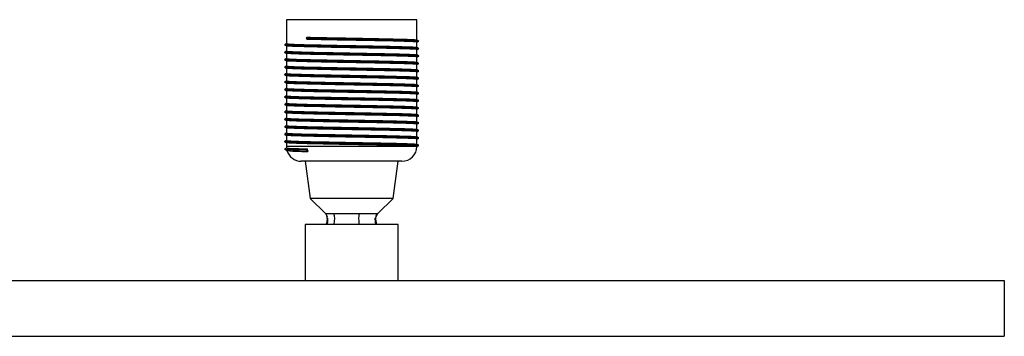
# Paper-space layout '_Posterior' of a CAD drawing. Header units: millimetres. Extents: x -350 to 650, y -8 to 78.
# Tile 3 of 3: x 386 to 650, y -8 to 78. Entities that reach past the tile are written whole.
import ezdxf

# ---------------------------------------------------------------- set-up
doc = ezdxf.new("R2010")
doc.units = ezdxf.units.MM

psp = doc.layouts.new('_Posterior')

# ---------------------------------------------------------------- linework, layer by layer
at = {"color": 7, "linetype": 'Continuous', "lineweight": 25}
for p, q in [((457.5, 77.5), (457.5, 71.05)), ((492.5, 77.5), (457.5, 77.5)), ((492.5, 72.06), (492.5, 77.5)), ((463.12, 72.79), (462.77, 72.5)), ((462.77, 72.5), (463.11, 72.21)), ((492.5, 70.06), (492.5, 71.47)), ((492.99, 71.74), (492.9, 71.79)), ((457.02, 70.75), (457.01, 70.74)), ((457.02, 68.75), (457.01, 68.74)), ((457.5, 70.47), (457.5, 69.05)), ((492.5, 68.06), (492.5, 69.47)), ((492.97, 69.75), (492.9, 69.79)), ((492.99, 69.74), (492.98, 69.75)), ((457.02, 66.75), (457.01, 66.74)), ((457.5, 68.47), (457.5, 67.05)), ((457.5, 66.47), (457.5, 65.05)), ((492.5, 66.06), (492.5, 67.47)), ((492.97, 67.75), (492.9, 67.79)), ((492.99, 67.74), (492.98, 67.75)), ((457.02, 64.75), (457.01, 64.74)), ((457.5, 64.47), (457.5, 63.05)), ((492.5, 64.06), (492.5, 65.47)), ((492.5, 62.06), (492.5, 63.47)), ((492.97, 65.75), (492.9, 65.79)), ((492.97, 63.75), (492.9, 63.79)), ((492.99, 65.74), (492.98, 65.75)), ((492.99, 63.74), (492.98, 63.75)), ((457.02, 62.75), (457.01, 62.74)), ((457.02, 60.75), (457.01, 60.74)), ((457.5, 62.47), (457.5, 61.05)), ((492.5, 60.06), (492.5, 61.47)), ((492.97, 61.75), (492.9, 61.79)), ((492.99, 61.74), (492.98, 61.75)), ((457.02, 58.75), (457.01, 58.74)), ((457.5, 60.47), (457.5, 59.05)), ((457.5, 58.47), (457.5, 57.05)), ((492.5, 58.06), (492.5, 59.47)), ((492.97, 59.75), (492.9, 59.79)), ((492.99, 59.74), (492.98, 59.75)), ((457.02, 56.75), (457.01, 56.74)), ((457.5, 56.47), (457.5, 55.05)), ((492.5, 56.06), (492.5, 57.47)), ((492.5, 54.06), (492.5, 55.47)), ((492.97, 57.75), (492.9, 57.79)), ((492.97, 55.75), (492.9, 55.79)), ((492.99, 57.74), (492.98, 57.75)), ((492.99, 55.74), (492.98, 55.75)), ((457.02, 54.75), (457.01, 54.74)), ((457.5, 54.47), (457.5, 53.05)), ((492.5, 52.06), (492.5, 53.47)), ((492.97, 53.75), (492.9, 53.79)), ((492.99, 53.74), (492.98, 53.75)), ((457.02, 52.75), (457.01, 52.74)), ((457.02, 50.75), (457.01, 50.74)), ((457.5, 52.47), (457.5, 51.05)), ((457.5, 50.47), (457.5, 49.05)), ((492.5, 50.06), (492.5, 51.47)), ((492.97, 51.75), (492.9, 51.79)), ((492.99, 51.74), (492.98, 51.75)), ((457.02, 48.75), (457.01, 48.74)), ((457.5, 48.47), (457.5, 47.05)), ((492.5, 48.06), (492.5, 49.47)), ((492.97, 49.75), (492.9, 49.79)), ((492.97, 47.75), (492.9, 47.79)), ((492.99, 49.74), (492.98, 49.75)), ((492.99, 47.74), (492.98, 47.75)), ((457.02, 46.75), (457.01, 46.74)), ((457.5, 46.47), (457.5, 45.05)), ((492.5, 46.06), (492.5, 47.47)), ((492.5, 44.06), (492.5, 45.47)), ((492.97, 45.75), (492.9, 45.79)), ((492.99, 45.74), (492.98, 45.75)), ((457.02, 44.75), (457.01, 44.74)), ((457.02, 42.75), (457.01, 42.74)), ((457.5, 44.47), (457.5, 43.5)), ((462.77, 42.5), (463.16, 42.82)), ((463.24, 42.1), (462.77, 42.5)), ((463.24, 42.27), (463.24, 42.1)), ((492.97, 43.75), (492.9, 43.79)), ((492.99, 43.74), (492.98, 43.75)), ((488.5, 39.5), (461.5, 39.5)), ((462.5, 39.5), (463.87, 29.5)), ((486.13, 29.5), (487.5, 39.5)), ((463.87, 29.5), (468, 25.5)), ((486.13, 29.5), (463.87, 29.5)), ((482, 25.5), (486.13, 29.5)), ((467.99, 25.52), (468.45, 24.56)), ((468.09, 25.5), (468.05, 25.5)), ((481.33, 24.14), (481.37, 24.28)), ((481.55, 24.56), (482.01, 25.52)), ((481.83, 25.5), (481.91, 25.5)), ((487.5, 22.5), (462.5, 22.5)), ((462.5, 22.5), (462.5, 7.5)), ((487.5, 7.5), (487.5, 22.5)), ((-350, 7.5), (650, 7.5)), ((650, 7.5), (650, -7.5)), ((-350, -7.5), (650, -7.5))]:
    psp.add_line(p, q, dxfattribs=at)
at = {"color": 8, "linetype": 'Continuous', "lineweight": 25}
psp.add_line((492.44, 43.5), (457.5, 43.5), dxfattribs=at)
at = {"color": 7, "linetype": 'Continuous', "lineweight": 25}
for centre, start, end in [((461.5, 43.5), 180, 186.3541), ((461.5, 43.5), 196.3771, 270), ((488.5, 43.5), 270, 359.5411)]:
    psp.add_arc(centre, 4, start, end, dxfattribs=at)
for points, knots in [([(462.77, 72.5), (464, 72.47), (466.48, 72.42), (470.98, 72.33), (475.7, 72.25), (480.38, 72.17), (484.7, 72.09), (488.37, 72), (491.08, 71.92), (492.69, 71.84), (492.82, 71.79), (492.87, 71.77)], [0, 0, 0, 0, 0.114329, 0.229443, 0.343113, 0.458386, 0.572276, 0.687075, 0.801874, 0.915764, 1, 1, 1, 1]), ([(492.47, 71.47), (492.47, 71.48), (492.47, 71.52), (491.83, 71.57), (490.27, 71.64), (487.81, 71.72), (484.43, 71.8), (480.23, 71.88), (475.68, 71.96), (471.08, 72.04), (466.71, 72.13), (464.31, 72.19), (463.11, 72.21)], [0, 0, 0, 0, 0.0346604, 0.1311411, 0.2262336, 0.3225435, 0.4357351, 0.5480311, 0.6616901, 0.7737691, 0.8872719, 1, 1, 1, 1]), ([(463.12, 72.79), (464.31, 72.76), (466.72, 72.71), (471.09, 72.62), (475.69, 72.54), (480.24, 72.45), (484.44, 72.37), (488, 72.29), (490.63, 72.21), (492.2, 72.13), (492.32, 72.08), (492.37, 72.06)], [0, 0, 0, 0, 0.114362, 0.22951, 0.343214, 0.45852, 0.572444, 0.687276, 0.802108, 0.916032, 1, 1, 1, 1]), ([(492.99, 71.77), (492.9, 71.83), (492.71, 71.93), (492.52, 72.04), (492.43, 72.1)], [0, 0, 0, 0, 0.500005, 1, 1, 1, 1]), ([(492.5, 71.47), (492.55, 71.5), (492.71, 71.59), (492.88, 71.69), (492.99, 71.75)], [0, 0, 0, 0, 0.293279, 1, 1, 1, 1]), ([(492.5, 71.44), (492.55, 71.47), (492.71, 71.56), (492.88, 71.65), (492.99, 71.72)], [0, 0, 0, 0, 0.29314, 1, 1, 1, 1]), ([(457.13, 70.77), (457.08, 70.77), (456.85, 70.73), (457.67, 70.67), (459.58, 70.58), (462.64, 70.5), (466.51, 70.42), (470.97, 70.33), (475.71, 70.25), (480.38, 70.17), (484.7, 70.09), (488.37, 70), (491.08, 69.92), (492.69, 69.84), (492.82, 69.79), (492.87, 69.77)], [0, 0, 0, 0, 0.022586, 0.105307, 0.189078, 0.272278, 0.355477, 0.439248, 0.521969, 0.605855, 0.688736, 0.772278, 0.855819, 0.9387, 1, 1, 1, 1]), ([(457.13, 68.77), (457.08, 68.77), (456.85, 68.73), (457.67, 68.67), (459.58, 68.58), (462.64, 68.5), (466.51, 68.42), (470.97, 68.33), (475.71, 68.25), (480.38, 68.17), (484.7, 68.09), (488.37, 68), (491.08, 67.92), (492.69, 67.84), (492.82, 67.79), (492.87, 67.77)], [0, 0, 0, 0, 0.022586, 0.105307, 0.189078, 0.272278, 0.355477, 0.439248, 0.521969, 0.605855, 0.688736, 0.772278, 0.855819, 0.9387, 1, 1, 1, 1]), ([(457.5, 71.06), (457.43, 71.02), (457.27, 70.92), (457.1, 70.83), (457.01, 70.77)], [0, 0, 0, 0, 0.42866, 1, 1, 1, 1]), ([(457.01, 70.75), (457.12, 70.69), (457.3, 70.59), (457.47, 70.49), (457.52, 70.46)], [0, 0, 0, 0, 0.677051, 1, 1, 1, 1]), ([(457.01, 70.72), (457.12, 70.65), (457.29, 70.56), (457.45, 70.47), (457.5, 70.44)], [0, 0, 0, 0, 0.70686, 1, 1, 1, 1]), ([(457.5, 69.06), (457.43, 69.02), (457.27, 68.92), (457.1, 68.83), (457.01, 68.77)], [0, 0, 0, 0, 0.42866, 1, 1, 1, 1]), ([(457.01, 68.75), (457.12, 68.69), (457.3, 68.59), (457.47, 68.49), (457.52, 68.46)], [0, 0, 0, 0, 0.677051, 1, 1, 1, 1]), ([(457.01, 68.72), (457.12, 68.65), (457.29, 68.56), (457.45, 68.47), (457.5, 68.44)], [0, 0, 0, 0, 0.70686, 1, 1, 1, 1]), ([(492.47, 69.47), (492.47, 69.48), (492.47, 69.52), (491.83, 69.57), (490.27, 69.64), (487.81, 69.72), (484.43, 69.8), (480.23, 69.88), (475.68, 69.96), (471.07, 70.04), (466.74, 70.13), (462.98, 70.21), (459.99, 70.3), (458.18, 70.38), (457.37, 70.43), (457.52, 70.46), (457.53, 70.46)], [0, 0, 0, 0, 0.025835, 0.097749, 0.168628, 0.240415, 0.324784, 0.408487, 0.493205, 0.576745, 0.661347, 0.745371, 0.829396, 0.913997, 0.997538, 1, 1, 1, 1]), ([(457.58, 71.05), (457.55, 71.05), (457.37, 71.01), (458.17, 70.96), (460, 70.87), (462.98, 70.79), (466.75, 70.71), (471.08, 70.62), (475.69, 70.54), (480.24, 70.45), (484.44, 70.37), (488, 70.29), (490.63, 70.21), (492.2, 70.13), (492.32, 70.08), (492.37, 70.06)], [0, 0, 0, 0, 0.012758, 0.096328, 0.18096, 0.265015, 0.349069, 0.433701, 0.517272, 0.60202, 0.685752, 0.770152, 0.854552, 0.938285, 1, 1, 1, 1]), ([(457.58, 69.05), (457.55, 69.05), (457.37, 69.01), (458.17, 68.96), (460, 68.87), (462.98, 68.79), (466.75, 68.71), (471.08, 68.62), (475.69, 68.54), (480.24, 68.45), (484.44, 68.37), (488, 68.29), (490.63, 68.21), (492.2, 68.13), (492.32, 68.08), (492.37, 68.06)], [0, 0, 0, 0, 0.012758, 0.096328, 0.18096, 0.265015, 0.349069, 0.433701, 0.517272, 0.60202, 0.685752, 0.770152, 0.854552, 0.938285, 1, 1, 1, 1]), ([(492.99, 69.77), (492.9, 69.83), (492.71, 69.93), (492.52, 70.04), (492.43, 70.1)], [0, 0, 0, 0, 0.500005, 1, 1, 1, 1]), ([(492.5, 69.47), (492.55, 69.5), (492.71, 69.59), (492.88, 69.69), (492.99, 69.75)], [0, 0, 0, 0, 0.293279, 1, 1, 1, 1]), ([(492.5, 69.44), (492.55, 69.47), (492.71, 69.56), (492.88, 69.65), (492.99, 69.72)], [0, 0, 0, 0, 0.29314, 1, 1, 1, 1]), ([(457.13, 66.77), (457.08, 66.77), (456.85, 66.73), (457.67, 66.67), (459.58, 66.58), (462.64, 66.5), (466.51, 66.42), (470.97, 66.33), (475.71, 66.25), (480.38, 66.17), (484.7, 66.09), (488.37, 66), (491.08, 65.92), (492.69, 65.84), (492.82, 65.79), (492.87, 65.77)], [0, 0, 0, 0, 0.022586, 0.105307, 0.189078, 0.272278, 0.355477, 0.439248, 0.521969, 0.605855, 0.688736, 0.772278, 0.855819, 0.9387, 1, 1, 1, 1]), ([(457.5, 67.06), (457.43, 67.02), (457.27, 66.92), (457.1, 66.83), (457.01, 66.77)], [0, 0, 0, 0, 0.42866, 1, 1, 1, 1]), ([(457.01, 66.75), (457.12, 66.69), (457.3, 66.59), (457.47, 66.49), (457.52, 66.46)], [0, 0, 0, 0, 0.677051, 1, 1, 1, 1]), ([(457.01, 66.72), (457.12, 66.65), (457.29, 66.56), (457.45, 66.47), (457.5, 66.44)], [0, 0, 0, 0, 0.70686, 1, 1, 1, 1]), ([(492.47, 67.47), (492.47, 67.48), (492.47, 67.52), (491.83, 67.57), (490.27, 67.64), (487.81, 67.72), (484.43, 67.8), (480.23, 67.88), (475.68, 67.96), (471.07, 68.04), (466.74, 68.13), (462.98, 68.21), (459.99, 68.3), (458.18, 68.38), (457.37, 68.43), (457.52, 68.46), (457.53, 68.46)], [0, 0, 0, 0, 0.025835, 0.097749, 0.168628, 0.240415, 0.324784, 0.408487, 0.493205, 0.576745, 0.661347, 0.745371, 0.829396, 0.913997, 0.997538, 1, 1, 1, 1]), ([(492.47, 65.47), (492.47, 65.48), (492.47, 65.52), (491.83, 65.57), (490.27, 65.64), (487.81, 65.72), (484.43, 65.8), (480.23, 65.88), (475.68, 65.96), (471.07, 66.04), (466.74, 66.13), (462.98, 66.21), (459.99, 66.3), (458.18, 66.38), (457.37, 66.43), (457.52, 66.46), (457.53, 66.46)], [0, 0, 0, 0, 0.025835, 0.097749, 0.168628, 0.240415, 0.324784, 0.408487, 0.493205, 0.576745, 0.661347, 0.745371, 0.829396, 0.913997, 0.997538, 1, 1, 1, 1]), ([(457.58, 67.05), (457.55, 67.05), (457.37, 67.01), (458.17, 66.96), (460, 66.87), (462.98, 66.79), (466.75, 66.71), (471.08, 66.62), (475.69, 66.54), (480.24, 66.45), (484.44, 66.37), (488, 66.29), (490.63, 66.21), (492.2, 66.13), (492.32, 66.08), (492.37, 66.06)], [0, 0, 0, 0, 0.012758, 0.096328, 0.18096, 0.265015, 0.349069, 0.433701, 0.517272, 0.60202, 0.685752, 0.770152, 0.854552, 0.938285, 1, 1, 1, 1]), ([(492.99, 67.77), (492.9, 67.83), (492.71, 67.93), (492.52, 68.04), (492.43, 68.1)], [0, 0, 0, 0, 0.500005, 1, 1, 1, 1]), ([(492.99, 65.77), (492.9, 65.83), (492.71, 65.93), (492.52, 66.04), (492.43, 66.1)], [0, 0, 0, 0, 0.500005, 1, 1, 1, 1]), ([(492.5, 67.47), (492.55, 67.5), (492.71, 67.59), (492.88, 67.69), (492.99, 67.75)], [0, 0, 0, 0, 0.293279, 1, 1, 1, 1]), ([(492.5, 67.44), (492.55, 67.47), (492.71, 67.56), (492.88, 67.65), (492.99, 67.72)], [0, 0, 0, 0, 0.29314, 1, 1, 1, 1]), ([(457.13, 64.77), (457.08, 64.77), (456.85, 64.73), (457.67, 64.67), (459.58, 64.58), (462.64, 64.5), (466.51, 64.42), (470.97, 64.33), (475.71, 64.25), (480.38, 64.17), (484.7, 64.09), (488.37, 64), (491.08, 63.92), (492.69, 63.84), (492.82, 63.79), (492.87, 63.77)], [0, 0, 0, 0, 0.022586, 0.105307, 0.189078, 0.272278, 0.355477, 0.439248, 0.521969, 0.605855, 0.688736, 0.772278, 0.855819, 0.9387, 1, 1, 1, 1]), ([(457.5, 65.06), (457.43, 65.02), (457.27, 64.92), (457.1, 64.83), (457.01, 64.77)], [0, 0, 0, 0, 0.42866, 1, 1, 1, 1]), ([(457.01, 64.75), (457.12, 64.69), (457.3, 64.59), (457.47, 64.49), (457.52, 64.46)], [0, 0, 0, 0, 0.677051, 1, 1, 1, 1]), ([(457.01, 64.72), (457.12, 64.65), (457.29, 64.56), (457.45, 64.47), (457.5, 64.44)], [0, 0, 0, 0, 0.70686, 1, 1, 1, 1]), ([(492.47, 63.47), (492.47, 63.48), (492.47, 63.52), (491.83, 63.57), (490.27, 63.64), (487.81, 63.72), (484.43, 63.8), (480.23, 63.88), (475.68, 63.96), (471.07, 64.04), (466.74, 64.13), (462.98, 64.21), (459.99, 64.3), (458.18, 64.38), (457.37, 64.43), (457.52, 64.46), (457.53, 64.46)], [0, 0, 0, 0, 0.025835, 0.097749, 0.168628, 0.240415, 0.324784, 0.408487, 0.493205, 0.576745, 0.661347, 0.745371, 0.829396, 0.913997, 0.997538, 1, 1, 1, 1]), ([(457.58, 65.05), (457.55, 65.05), (457.37, 65.01), (458.17, 64.96), (460, 64.87), (462.98, 64.79), (466.75, 64.71), (471.08, 64.62), (475.69, 64.54), (480.24, 64.45), (484.44, 64.37), (488, 64.29), (490.63, 64.21), (492.2, 64.13), (492.32, 64.08), (492.37, 64.06)], [0, 0, 0, 0, 0.012758, 0.096328, 0.18096, 0.265015, 0.349069, 0.433701, 0.517272, 0.60202, 0.685752, 0.770152, 0.854552, 0.938285, 1, 1, 1, 1]), ([(492.99, 63.77), (492.9, 63.83), (492.71, 63.93), (492.52, 64.04), (492.43, 64.1)], [0, 0, 0, 0, 0.500005, 1, 1, 1, 1]), ([(492.5, 65.47), (492.55, 65.5), (492.71, 65.59), (492.88, 65.69), (492.99, 65.75)], [0, 0, 0, 0, 0.293279, 1, 1, 1, 1]), ([(492.5, 65.44), (492.55, 65.47), (492.71, 65.56), (492.88, 65.65), (492.99, 65.72)], [0, 0, 0, 0, 0.29314, 1, 1, 1, 1]), ([(492.5, 63.47), (492.55, 63.5), (492.71, 63.59), (492.88, 63.69), (492.99, 63.75)], [0, 0, 0, 0, 0.293279, 1, 1, 1, 1]), ([(492.5, 63.44), (492.55, 63.47), (492.71, 63.56), (492.88, 63.65), (492.99, 63.72)], [0, 0, 0, 0, 0.29314, 1, 1, 1, 1]), ([(457.13, 62.77), (457.08, 62.77), (456.85, 62.73), (457.67, 62.67), (459.58, 62.58), (462.64, 62.5), (466.51, 62.42), (470.97, 62.33), (475.71, 62.25), (480.38, 62.17), (484.7, 62.09), (488.37, 62), (491.08, 61.92), (492.69, 61.84), (492.82, 61.79), (492.87, 61.77)], [0, 0, 0, 0, 0.022586, 0.105307, 0.189078, 0.272278, 0.355477, 0.439248, 0.521969, 0.605855, 0.688736, 0.772278, 0.855819, 0.9387, 1, 1, 1, 1]), ([(457.13, 60.77), (457.08, 60.77), (456.85, 60.73), (457.67, 60.67), (459.58, 60.58), (462.64, 60.5), (466.51, 60.42), (470.97, 60.33), (475.71, 60.25), (480.38, 60.17), (484.7, 60.09), (488.37, 60), (491.08, 59.92), (492.69, 59.84), (492.82, 59.79), (492.87, 59.77)], [0, 0, 0, 0, 0.022586, 0.105307, 0.189078, 0.272278, 0.355477, 0.439248, 0.521969, 0.605855, 0.688736, 0.772278, 0.855819, 0.9387, 1, 1, 1, 1]), ([(457.5, 63.06), (457.43, 63.02), (457.27, 62.92), (457.1, 62.83), (457.01, 62.77)], [0, 0, 0, 0, 0.42866, 1, 1, 1, 1]), ([(457.01, 62.75), (457.12, 62.69), (457.3, 62.59), (457.47, 62.49), (457.52, 62.46)], [0, 0, 0, 0, 0.677051, 1, 1, 1, 1]), ([(457.01, 62.72), (457.12, 62.65), (457.29, 62.56), (457.45, 62.47), (457.5, 62.44)], [0, 0, 0, 0, 0.70686, 1, 1, 1, 1]), ([(457.5, 61.06), (457.43, 61.02), (457.27, 60.92), (457.1, 60.83), (457.01, 60.77)], [0, 0, 0, 0, 0.42866, 1, 1, 1, 1]), ([(457.01, 60.75), (457.12, 60.69), (457.3, 60.59), (457.47, 60.49), (457.52, 60.46)], [0, 0, 0, 0, 0.677051, 1, 1, 1, 1]), ([(457.01, 60.72), (457.12, 60.65), (457.29, 60.56), (457.45, 60.47), (457.5, 60.44)], [0, 0, 0, 0, 0.70686, 1, 1, 1, 1]), ([(492.47, 61.47), (492.47, 61.48), (492.47, 61.52), (491.83, 61.57), (490.27, 61.64), (487.81, 61.72), (484.43, 61.8), (480.23, 61.88), (475.68, 61.96), (471.07, 62.04), (466.74, 62.13), (462.98, 62.21), (459.99, 62.3), (458.18, 62.38), (457.37, 62.43), (457.52, 62.46), (457.53, 62.46)], [0, 0, 0, 0, 0.0258349, 0.0977488, 0.1686281, 0.2404147, 0.3247845, 0.4084867, 0.4932048, 0.5767454, 0.6613471, 0.7453714, 0.8293957, 0.9139974, 0.9975379, 1, 1, 1, 1]), ([(457.58, 63.05), (457.55, 63.05), (457.37, 63.01), (458.17, 62.96), (460, 62.87), (462.98, 62.79), (466.75, 62.71), (471.08, 62.62), (475.69, 62.54), (480.24, 62.45), (484.44, 62.37), (488, 62.29), (490.63, 62.21), (492.2, 62.13), (492.32, 62.08), (492.37, 62.06)], [0, 0, 0, 0, 0.012758, 0.096328, 0.18096, 0.265015, 0.349069, 0.433701, 0.517272, 0.60202, 0.685752, 0.770152, 0.854552, 0.938285, 1, 1, 1, 1]), ([(457.58, 61.05), (457.55, 61.05), (457.37, 61.01), (458.17, 60.96), (460, 60.87), (462.98, 60.79), (466.75, 60.71), (471.08, 60.62), (475.69, 60.54), (480.24, 60.45), (484.44, 60.37), (488, 60.29), (490.63, 60.21), (492.2, 60.13), (492.32, 60.08), (492.37, 60.06)], [0, 0, 0, 0, 0.0127576, 0.0963281, 0.1809602, 0.2650146, 0.349069, 0.4337011, 0.5172715, 0.6020201, 0.6857523, 0.7701524, 0.8545525, 0.9382847, 1, 1, 1, 1]), ([(492.99, 61.77), (492.9, 61.83), (492.71, 61.93), (492.52, 62.04), (492.43, 62.1)], [0, 0, 0, 0, 0.500005, 1, 1, 1, 1]), ([(492.5, 61.47), (492.55, 61.5), (492.71, 61.59), (492.88, 61.69), (492.99, 61.75)], [0, 0, 0, 0, 0.293279, 1, 1, 1, 1]), ([(492.5, 61.44), (492.55, 61.47), (492.71, 61.56), (492.88, 61.65), (492.99, 61.72)], [0, 0, 0, 0, 0.29314, 1, 1, 1, 1]), ([(457.13, 58.77), (457.08, 58.77), (456.85, 58.73), (457.67, 58.67), (459.58, 58.58), (462.64, 58.5), (466.51, 58.42), (470.97, 58.33), (475.71, 58.25), (480.38, 58.17), (484.7, 58.09), (488.37, 58), (491.08, 57.92), (492.69, 57.84), (492.82, 57.79), (492.87, 57.77)], [0, 0, 0, 0, 0.022586, 0.105307, 0.189078, 0.272278, 0.355477, 0.439248, 0.521969, 0.605855, 0.688736, 0.772278, 0.855819, 0.9387, 1, 1, 1, 1]), ([(457.5, 59.06), (457.43, 59.02), (457.27, 58.92), (457.1, 58.83), (457.01, 58.77)], [0, 0, 0, 0, 0.42866, 1, 1, 1, 1]), ([(457.01, 58.75), (457.12, 58.69), (457.3, 58.59), (457.47, 58.49), (457.52, 58.46)], [0, 0, 0, 0, 0.677051, 1, 1, 1, 1]), ([(457.01, 58.72), (457.12, 58.65), (457.29, 58.56), (457.45, 58.47), (457.5, 58.44)], [0, 0, 0, 0, 0.70686, 1, 1, 1, 1]), ([(492.47, 59.47), (492.47, 59.48), (492.47, 59.52), (491.83, 59.57), (490.27, 59.64), (487.81, 59.72), (484.43, 59.8), (480.23, 59.88), (475.68, 59.96), (471.07, 60.04), (466.74, 60.13), (462.98, 60.21), (459.99, 60.3), (458.18, 60.38), (457.37, 60.43), (457.52, 60.46), (457.53, 60.46)], [0, 0, 0, 0, 0.0258349, 0.0977488, 0.1686281, 0.2404147, 0.3247845, 0.4084867, 0.4932048, 0.5767454, 0.6613471, 0.7453714, 0.8293957, 0.9139974, 0.9975379, 1, 1, 1, 1]), ([(492.47, 57.47), (492.47, 57.48), (492.47, 57.52), (491.83, 57.57), (490.27, 57.64), (487.81, 57.72), (484.43, 57.8), (480.23, 57.88), (475.68, 57.96), (471.07, 58.04), (466.74, 58.13), (462.98, 58.21), (459.99, 58.3), (458.18, 58.38), (457.37, 58.43), (457.52, 58.46), (457.53, 58.46)], [0, 0, 0, 0, 0.025835, 0.097749, 0.168628, 0.240415, 0.324784, 0.408487, 0.493205, 0.576745, 0.661347, 0.745371, 0.829396, 0.913997, 0.997538, 1, 1, 1, 1]), ([(457.58, 59.05), (457.55, 59.05), (457.37, 59.01), (458.17, 58.96), (460, 58.87), (462.98, 58.79), (466.75, 58.71), (471.08, 58.62), (475.69, 58.54), (480.24, 58.45), (484.44, 58.37), (488, 58.29), (490.63, 58.21), (492.2, 58.13), (492.32, 58.08), (492.37, 58.06)], [0, 0, 0, 0, 0.012758, 0.096328, 0.18096, 0.265015, 0.349069, 0.433701, 0.517272, 0.60202, 0.685752, 0.770152, 0.854552, 0.938285, 1, 1, 1, 1]), ([(492.99, 59.77), (492.9, 59.83), (492.71, 59.93), (492.52, 60.04), (492.43, 60.1)], [0, 0, 0, 0, 0.500005, 1, 1, 1, 1]), ([(492.99, 57.77), (492.9, 57.83), (492.71, 57.93), (492.52, 58.04), (492.43, 58.1)], [0, 0, 0, 0, 0.500005, 1, 1, 1, 1]), ([(492.5, 59.47), (492.55, 59.5), (492.71, 59.59), (492.88, 59.69), (492.99, 59.75)], [0, 0, 0, 0, 0.293279, 1, 1, 1, 1]), ([(492.5, 59.44), (492.55, 59.47), (492.71, 59.56), (492.88, 59.65), (492.99, 59.72)], [0, 0, 0, 0, 0.29314, 1, 1, 1, 1]), ([(457.13, 56.77), (457.08, 56.77), (456.85, 56.73), (457.67, 56.67), (459.58, 56.58), (462.64, 56.5), (466.51, 56.42), (470.97, 56.33), (475.71, 56.25), (480.38, 56.17), (484.7, 56.09), (488.37, 56), (491.08, 55.92), (492.69, 55.84), (492.82, 55.79), (492.87, 55.77)], [0, 0, 0, 0, 0.0225863, 0.1053068, 0.1890781, 0.2722776, 0.355477, 0.4392483, 0.5219688, 0.6058553, 0.6887359, 0.7722776, 0.8558192, 0.9386998, 1, 1, 1, 1]), ([(457.5, 57.06), (457.43, 57.02), (457.27, 56.92), (457.1, 56.83), (457.01, 56.77)], [0, 0, 0, 0, 0.42866, 1, 1, 1, 1]), ([(457.01, 56.75), (457.12, 56.69), (457.3, 56.59), (457.47, 56.49), (457.52, 56.46)], [0, 0, 0, 0, 0.677051, 1, 1, 1, 1]), ([(457.01, 56.72), (457.12, 56.65), (457.29, 56.56), (457.45, 56.47), (457.5, 56.44)], [0, 0, 0, 0, 0.70686, 1, 1, 1, 1]), ([(492.47, 55.47), (492.47, 55.48), (492.47, 55.52), (491.83, 55.57), (490.27, 55.64), (487.81, 55.72), (484.43, 55.8), (480.23, 55.88), (475.68, 55.96), (471.07, 56.04), (466.74, 56.13), (462.98, 56.21), (459.99, 56.3), (458.18, 56.38), (457.37, 56.43), (457.52, 56.46), (457.53, 56.46)], [0, 0, 0, 0, 0.025835, 0.097749, 0.168628, 0.240415, 0.324784, 0.408487, 0.493205, 0.576745, 0.661347, 0.745371, 0.829396, 0.913997, 0.997538, 1, 1, 1, 1]), ([(457.58, 57.05), (457.55, 57.05), (457.37, 57.01), (458.17, 56.96), (460, 56.87), (462.98, 56.79), (466.75, 56.71), (471.08, 56.62), (475.69, 56.54), (480.24, 56.45), (484.44, 56.37), (488, 56.29), (490.63, 56.21), (492.2, 56.13), (492.32, 56.08), (492.37, 56.06)], [0, 0, 0, 0, 0.012758, 0.096328, 0.18096, 0.265015, 0.349069, 0.433701, 0.517272, 0.60202, 0.685752, 0.770152, 0.854552, 0.938285, 1, 1, 1, 1]), ([(492.99, 55.77), (492.9, 55.83), (492.71, 55.93), (492.52, 56.04), (492.43, 56.1)], [0, 0, 0, 0, 0.500005, 1, 1, 1, 1]), ([(492.5, 57.47), (492.55, 57.5), (492.71, 57.59), (492.88, 57.69), (492.99, 57.75)], [0, 0, 0, 0, 0.293279, 1, 1, 1, 1]), ([(492.5, 57.44), (492.55, 57.47), (492.71, 57.56), (492.88, 57.65), (492.99, 57.72)], [0, 0, 0, 0, 0.29314, 1, 1, 1, 1]), ([(492.5, 55.47), (492.55, 55.5), (492.71, 55.59), (492.88, 55.69), (492.99, 55.75)], [0, 0, 0, 0, 0.293279, 1, 1, 1, 1]), ([(492.5, 55.44), (492.55, 55.47), (492.71, 55.56), (492.88, 55.65), (492.99, 55.72)], [0, 0, 0, 0, 0.29314, 1, 1, 1, 1]), ([(457.13, 54.77), (457.08, 54.77), (456.85, 54.73), (457.67, 54.67), (459.58, 54.58), (462.64, 54.5), (466.51, 54.42), (470.97, 54.33), (475.71, 54.25), (480.38, 54.17), (484.7, 54.09), (488.37, 54), (491.08, 53.92), (492.69, 53.84), (492.82, 53.79), (492.87, 53.77)], [0, 0, 0, 0, 0.0225863, 0.1053068, 0.1890781, 0.2722776, 0.355477, 0.4392483, 0.5219688, 0.6058553, 0.6887359, 0.7722776, 0.8558192, 0.9386998, 1, 1, 1, 1]), ([(457.5, 55.06), (457.43, 55.02), (457.27, 54.92), (457.1, 54.83), (457.01, 54.77)], [0, 0, 0, 0, 0.42866, 1, 1, 1, 1]), ([(457.01, 54.75), (457.12, 54.69), (457.3, 54.59), (457.47, 54.49), (457.52, 54.46)], [0, 0, 0, 0, 0.6770509, 1, 1, 1, 1]), ([(457.01, 54.72), (457.12, 54.65), (457.29, 54.56), (457.45, 54.47), (457.5, 54.44)], [0, 0, 0, 0, 0.70686, 1, 1, 1, 1]), ([(457.5, 53.06), (457.43, 53.02), (457.27, 52.92), (457.1, 52.83), (457.01, 52.77)], [0, 0, 0, 0, 0.42866, 1, 1, 1, 1]), ([(492.47, 53.47), (492.47, 53.48), (492.47, 53.52), (491.83, 53.57), (490.27, 53.64), (487.81, 53.72), (484.43, 53.8), (480.23, 53.88), (475.68, 53.96), (471.07, 54.04), (466.74, 54.13), (462.98, 54.21), (459.99, 54.3), (458.18, 54.38), (457.37, 54.43), (457.52, 54.46), (457.53, 54.46)], [0, 0, 0, 0, 0.025835, 0.097749, 0.168628, 0.240415, 0.324784, 0.408487, 0.493205, 0.576745, 0.661347, 0.745371, 0.829396, 0.913997, 0.997538, 1, 1, 1, 1]), ([(457.58, 55.05), (457.55, 55.05), (457.37, 55.01), (458.17, 54.96), (460, 54.87), (462.98, 54.79), (466.75, 54.71), (471.08, 54.62), (475.69, 54.54), (480.24, 54.45), (484.44, 54.37), (488, 54.29), (490.63, 54.21), (492.2, 54.13), (492.32, 54.08), (492.37, 54.06)], [0, 0, 0, 0, 0.012758, 0.096328, 0.18096, 0.265015, 0.349069, 0.433701, 0.517272, 0.60202, 0.685752, 0.770152, 0.854552, 0.938285, 1, 1, 1, 1]), ([(457.58, 53.05), (457.55, 53.05), (457.37, 53.01), (458.17, 52.96), (460, 52.87), (462.98, 52.79), (466.75, 52.71), (471.08, 52.62), (475.69, 52.54), (480.24, 52.45), (484.44, 52.37), (488, 52.29), (490.63, 52.21), (492.2, 52.13), (492.32, 52.08), (492.37, 52.06)], [0, 0, 0, 0, 0.012758, 0.096328, 0.18096, 0.265015, 0.349069, 0.433701, 0.517272, 0.60202, 0.685752, 0.770152, 0.854552, 0.938285, 1, 1, 1, 1]), ([(492.99, 53.77), (492.9, 53.83), (492.71, 53.93), (492.52, 54.04), (492.43, 54.1)], [0, 0, 0, 0, 0.500005, 1, 1, 1, 1]), ([(492.5, 53.47), (492.55, 53.5), (492.71, 53.59), (492.88, 53.69), (492.99, 53.75)], [0, 0, 0, 0, 0.293279, 1, 1, 1, 1]), ([(492.5, 53.44), (492.55, 53.47), (492.71, 53.56), (492.88, 53.65), (492.99, 53.72)], [0, 0, 0, 0, 0.29314, 1, 1, 1, 1]), ([(457.13, 52.77), (457.08, 52.77), (456.85, 52.73), (457.67, 52.67), (459.58, 52.58), (462.64, 52.5), (466.51, 52.42), (470.97, 52.33), (475.71, 52.25), (480.38, 52.17), (484.7, 52.09), (488.37, 52), (491.08, 51.92), (492.69, 51.84), (492.82, 51.79), (492.87, 51.77)], [0, 0, 0, 0, 0.0225863, 0.1053068, 0.1890781, 0.2722776, 0.355477, 0.4392483, 0.5219688, 0.6058553, 0.6887359, 0.7722776, 0.8558192, 0.9386998, 1, 1, 1, 1]), ([(457.13, 50.77), (457.08, 50.77), (456.85, 50.73), (457.67, 50.67), (459.58, 50.58), (462.64, 50.5), (466.51, 50.42), (470.97, 50.33), (475.71, 50.25), (480.38, 50.17), (484.7, 50.09), (488.37, 50), (491.08, 49.92), (492.69, 49.84), (492.82, 49.79), (492.87, 49.77)], [0, 0, 0, 0, 0.022586, 0.105307, 0.189078, 0.272278, 0.355477, 0.439248, 0.521969, 0.605855, 0.688736, 0.772278, 0.855819, 0.9387, 1, 1, 1, 1]), ([(457.01, 52.75), (457.12, 52.69), (457.3, 52.59), (457.47, 52.49), (457.52, 52.46)], [0, 0, 0, 0, 0.6770509, 1, 1, 1, 1]), ([(457.01, 52.72), (457.12, 52.65), (457.29, 52.56), (457.45, 52.47), (457.5, 52.44)], [0, 0, 0, 0, 0.70686, 1, 1, 1, 1]), ([(457.5, 51.06), (457.43, 51.02), (457.27, 50.92), (457.1, 50.83), (457.01, 50.77)], [0, 0, 0, 0, 0.42866, 1, 1, 1, 1]), ([(457.01, 50.75), (457.12, 50.69), (457.3, 50.59), (457.47, 50.49), (457.52, 50.46)], [0, 0, 0, 0, 0.677051, 1, 1, 1, 1]), ([(457.01, 50.72), (457.12, 50.65), (457.29, 50.56), (457.45, 50.47), (457.5, 50.44)], [0, 0, 0, 0, 0.70686, 1, 1, 1, 1]), ([(492.47, 51.47), (492.47, 51.48), (492.47, 51.52), (491.83, 51.57), (490.27, 51.64), (487.81, 51.72), (484.43, 51.8), (480.23, 51.88), (475.68, 51.96), (471.07, 52.04), (466.74, 52.13), (462.98, 52.21), (459.99, 52.3), (458.18, 52.38), (457.37, 52.43), (457.52, 52.46), (457.53, 52.46)], [0, 0, 0, 0, 0.025835, 0.097749, 0.168628, 0.240415, 0.324784, 0.408487, 0.493205, 0.576745, 0.661347, 0.745371, 0.829396, 0.913997, 0.997538, 1, 1, 1, 1]), ([(492.47, 49.47), (492.47, 49.48), (492.47, 49.52), (491.83, 49.57), (490.27, 49.64), (487.81, 49.72), (484.43, 49.8), (480.23, 49.88), (475.68, 49.96), (471.07, 50.04), (466.74, 50.13), (462.98, 50.21), (459.99, 50.3), (458.18, 50.38), (457.37, 50.43), (457.52, 50.46), (457.53, 50.46)], [0, 0, 0, 0, 0.025835, 0.097749, 0.168628, 0.240415, 0.324784, 0.408487, 0.493205, 0.576745, 0.661347, 0.745371, 0.829396, 0.913997, 0.997538, 1, 1, 1, 1]), ([(457.58, 51.05), (457.55, 51.05), (457.37, 51.01), (458.17, 50.96), (460, 50.87), (462.98, 50.79), (466.75, 50.71), (471.08, 50.62), (475.69, 50.54), (480.24, 50.45), (484.44, 50.37), (488, 50.29), (490.63, 50.21), (492.2, 50.13), (492.32, 50.08), (492.37, 50.06)], [0, 0, 0, 0, 0.012758, 0.096328, 0.18096, 0.265015, 0.349069, 0.433701, 0.517272, 0.60202, 0.685752, 0.770152, 0.854552, 0.938285, 1, 1, 1, 1]), ([(492.99, 51.77), (492.9, 51.83), (492.71, 51.93), (492.52, 52.04), (492.43, 52.1)], [0, 0, 0, 0, 0.500005, 1, 1, 1, 1]), ([(492.5, 51.47), (492.55, 51.5), (492.71, 51.59), (492.88, 51.69), (492.99, 51.75)], [0, 0, 0, 0, 0.293279, 1, 1, 1, 1]), ([(492.5, 51.44), (492.55, 51.47), (492.71, 51.56), (492.88, 51.65), (492.99, 51.72)], [0, 0, 0, 0, 0.29314, 1, 1, 1, 1]), ([(457.13, 48.77), (457.08, 48.77), (456.85, 48.73), (457.67, 48.67), (459.58, 48.58), (462.64, 48.5), (466.51, 48.42), (470.97, 48.33), (475.71, 48.25), (480.38, 48.17), (484.7, 48.09), (488.37, 48), (491.08, 47.92), (492.69, 47.84), (492.82, 47.79), (492.87, 47.77)], [0, 0, 0, 0, 0.022586, 0.105307, 0.189078, 0.272278, 0.355477, 0.439248, 0.521969, 0.605855, 0.688736, 0.772278, 0.855819, 0.9387, 1, 1, 1, 1]), ([(457.5, 49.06), (457.43, 49.02), (457.27, 48.92), (457.1, 48.83), (457.01, 48.77)], [0, 0, 0, 0, 0.42866, 1, 1, 1, 1]), ([(457.01, 48.75), (457.12, 48.69), (457.3, 48.59), (457.47, 48.49), (457.52, 48.46)], [0, 0, 0, 0, 0.6770509, 1, 1, 1, 1]), ([(457.01, 48.72), (457.12, 48.65), (457.29, 48.56), (457.45, 48.47), (457.5, 48.44)], [0, 0, 0, 0, 0.70686, 1, 1, 1, 1]), ([(492.47, 47.47), (492.47, 47.48), (492.47, 47.52), (491.83, 47.57), (490.27, 47.64), (487.81, 47.72), (484.43, 47.8), (480.23, 47.88), (475.68, 47.96), (471.07, 48.04), (466.74, 48.13), (462.98, 48.21), (459.99, 48.3), (458.18, 48.38), (457.37, 48.43), (457.52, 48.46), (457.53, 48.46)], [0, 0, 0, 0, 0.025835, 0.097749, 0.168628, 0.240415, 0.324784, 0.408487, 0.493205, 0.576745, 0.661347, 0.745371, 0.829396, 0.913997, 0.997538, 1, 1, 1, 1]), ([(457.58, 49.05), (457.55, 49.05), (457.37, 49.01), (458.17, 48.96), (460, 48.87), (462.98, 48.79), (466.75, 48.71), (471.08, 48.62), (475.69, 48.54), (480.24, 48.45), (484.44, 48.37), (488, 48.29), (490.63, 48.21), (492.2, 48.13), (492.32, 48.08), (492.37, 48.06)], [0, 0, 0, 0, 0.012758, 0.096328, 0.18096, 0.265015, 0.349069, 0.433701, 0.517272, 0.60202, 0.685752, 0.770152, 0.854552, 0.938285, 1, 1, 1, 1]), ([(492.99, 49.77), (492.9, 49.83), (492.71, 49.93), (492.52, 50.04), (492.43, 50.1)], [0, 0, 0, 0, 0.500005, 1, 1, 1, 1]), ([(492.99, 47.77), (492.9, 47.83), (492.71, 47.93), (492.52, 48.04), (492.43, 48.1)], [0, 0, 0, 0, 0.500005, 1, 1, 1, 1]), ([(492.5, 49.47), (492.55, 49.5), (492.71, 49.59), (492.88, 49.69), (492.99, 49.75)], [0, 0, 0, 0, 0.293279, 1, 1, 1, 1]), ([(492.5, 49.44), (492.55, 49.47), (492.71, 49.56), (492.88, 49.65), (492.99, 49.72)], [0, 0, 0, 0, 0.29314, 1, 1, 1, 1]), ([(492.5, 47.47), (492.55, 47.5), (492.71, 47.59), (492.88, 47.69), (492.99, 47.75)], [0, 0, 0, 0, 0.293279, 1, 1, 1, 1]), ([(492.5, 47.44), (492.55, 47.47), (492.71, 47.56), (492.88, 47.65), (492.99, 47.72)], [0, 0, 0, 0, 0.29314, 1, 1, 1, 1]), ([(457.13, 46.77), (457.08, 46.77), (456.85, 46.73), (457.67, 46.67), (459.58, 46.58), (462.64, 46.5), (466.51, 46.42), (470.97, 46.33), (475.71, 46.25), (480.38, 46.17), (484.7, 46.09), (488.37, 46), (491.08, 45.92), (492.69, 45.84), (492.82, 45.79), (492.87, 45.77)], [0, 0, 0, 0, 0.022586, 0.105307, 0.189078, 0.272278, 0.355477, 0.439248, 0.521969, 0.605855, 0.688736, 0.772278, 0.855819, 0.9387, 1, 1, 1, 1]), ([(457.5, 47.06), (457.43, 47.02), (457.27, 46.92), (457.1, 46.83), (457.01, 46.77)], [0, 0, 0, 0, 0.42866, 1, 1, 1, 1]), ([(457.01, 46.75), (457.12, 46.69), (457.3, 46.59), (457.47, 46.49), (457.52, 46.46)], [0, 0, 0, 0, 0.677051, 1, 1, 1, 1]), ([(457.01, 46.72), (457.12, 46.65), (457.29, 46.56), (457.45, 46.47), (457.5, 46.44)], [0, 0, 0, 0, 0.70686, 1, 1, 1, 1]), ([(457.5, 45.06), (457.43, 45.02), (457.27, 44.92), (457.1, 44.83), (457.01, 44.77)], [0, 0, 0, 0, 0.42866, 1, 1, 1, 1]), ([(492.47, 45.47), (492.47, 45.48), (492.47, 45.52), (491.83, 45.57), (490.27, 45.64), (487.81, 45.72), (484.43, 45.8), (480.23, 45.88), (475.68, 45.96), (471.07, 46.04), (466.74, 46.13), (462.98, 46.21), (459.99, 46.3), (458.18, 46.38), (457.37, 46.43), (457.52, 46.46), (457.53, 46.46)], [0, 0, 0, 0, 0.025835, 0.097749, 0.168628, 0.240415, 0.324784, 0.408487, 0.493205, 0.576745, 0.661347, 0.745371, 0.829396, 0.913997, 0.997538, 1, 1, 1, 1]), ([(457.58, 47.05), (457.55, 47.05), (457.37, 47.01), (458.17, 46.96), (460, 46.87), (462.98, 46.79), (466.75, 46.71), (471.08, 46.62), (475.69, 46.54), (480.24, 46.45), (484.44, 46.37), (488, 46.29), (490.63, 46.21), (492.2, 46.13), (492.32, 46.08), (492.37, 46.06)], [0, 0, 0, 0, 0.012758, 0.096328, 0.18096, 0.265015, 0.349069, 0.433701, 0.517272, 0.60202, 0.685752, 0.770152, 0.854552, 0.938285, 1, 1, 1, 1]), ([(457.58, 45.05), (457.55, 45.05), (457.37, 45.01), (458.17, 44.96), (460, 44.87), (462.98, 44.79), (466.75, 44.71), (471.08, 44.62), (475.69, 44.54), (480.24, 44.45), (484.44, 44.37), (488, 44.29), (490.63, 44.21), (492.2, 44.13), (492.32, 44.08), (492.37, 44.06)], [0, 0, 0, 0, 0.012758, 0.096328, 0.18096, 0.265015, 0.349069, 0.433701, 0.517272, 0.60202, 0.685752, 0.770152, 0.854552, 0.938285, 1, 1, 1, 1]), ([(492.99, 45.77), (492.9, 45.83), (492.71, 45.93), (492.52, 46.04), (492.43, 46.1)], [0, 0, 0, 0, 0.500005, 1, 1, 1, 1]), ([(492.5, 45.47), (492.55, 45.5), (492.71, 45.59), (492.88, 45.69), (492.99, 45.75)], [0, 0, 0, 0, 0.293279, 1, 1, 1, 1]), ([(492.5, 45.44), (492.55, 45.47), (492.71, 45.56), (492.88, 45.65), (492.99, 45.72)], [0, 0, 0, 0, 0.29314, 1, 1, 1, 1]), ([(457.13, 44.77), (457.08, 44.77), (456.85, 44.73), (457.67, 44.67), (459.58, 44.58), (462.64, 44.5), (466.51, 44.42), (470.97, 44.33), (475.71, 44.25), (480.38, 44.17), (484.7, 44.09), (488.37, 44), (491.08, 43.92), (492.69, 43.84), (492.82, 43.79), (492.87, 43.77)], [0, 0, 0, 0, 0.022586, 0.105307, 0.189078, 0.272278, 0.355477, 0.439248, 0.521969, 0.605855, 0.688736, 0.772278, 0.855819, 0.9387, 1, 1, 1, 1]), ([(457.13, 42.77), (457.08, 42.77), (456.85, 42.73), (457.68, 42.67), (459.54, 42.58), (461.7, 42.53), (462.77, 42.5)], [0, 0, 0, 0, 0.082953, 0.386763, 0.694431, 1, 1, 1, 1]), ([(457.01, 44.75), (457.12, 44.69), (457.3, 44.59), (457.47, 44.49), (457.52, 44.46)], [0, 0, 0, 0, 0.677051, 1, 1, 1, 1]), ([(457.01, 44.72), (457.12, 44.65), (457.29, 44.56), (457.45, 44.47), (457.5, 44.44)], [0, 0, 0, 0, 0.70686, 1, 1, 1, 1]), ([(457.57, 43.1), (457.48, 43.04), (457.29, 42.93), (457.1, 42.83), (457.01, 42.77)], [0, 0, 0, 0, 0.499995, 1, 1, 1, 1]), ([(457.01, 42.75), (457.12, 42.69), (457.36, 42.55), (457.59, 42.42), (457.7, 42.35)], [0, 0, 0, 0, 0.5000065, 1, 1, 1, 1]), ([(457.01, 42.72), (457.12, 42.65), (457.36, 42.52), (457.59, 42.39), (457.7, 42.32)], [0, 0, 0, 0, 0.500006, 1, 1, 1, 1]), ([(492.44, 43.5), (492.26, 43.52), (491.88, 43.57), (490.26, 43.64), (487.81, 43.72), (484.43, 43.8), (480.23, 43.88), (475.68, 43.96), (471.07, 44.04), (466.74, 44.13), (462.98, 44.21), (459.99, 44.3), (458.18, 44.38), (457.37, 44.43), (457.52, 44.46), (457.53, 44.46)], [0, 0, 0, 0, 0.073821, 0.14658, 0.22027, 0.306878, 0.3928, 0.479765, 0.565521, 0.652366, 0.738619, 0.824871, 0.911717, 0.997473, 1, 1, 1, 1]), ([(457.57, 43.07), (457.55, 43.06), (457.48, 43.04), (457.84, 43), (458.64, 42.96), (459.97, 42.91), (461.5, 42.86), (462.68, 42.83), (463.16, 42.82)], [0, 0, 0, 0, 0.043627, 0.24531, 0.452847, 0.654414, 0.861835, 1, 1, 1, 1]), ([(458.45, 42.27), (458.3, 42.28), (457.91, 42.31), (457.63, 42.35), (457.67, 42.37), (457.68, 42.37)], [0, 0, 0, 0, 0.363425, 0.990287, 1, 1, 1, 1]), ([(458.45, 42.27), (458.89, 42.24), (459.53, 42.21), (461.16, 42.16), (462.14, 42.13), (463.24, 42.1)], [0, 0, 0, 0, 0.5, 0.5, 1, 1, 1, 1]), ([(492.99, 43.77), (492.9, 43.83), (492.71, 43.93), (492.52, 44.04), (492.43, 44.1)], [0, 0, 0, 0, 0.500005, 1, 1, 1, 1]), ([(492.45, 43.47), (492.47, 43.48), (492.5, 43.49), (492.46, 43.5), (492.44, 43.5)], [0, 0, 0, 0, 0.496803, 1, 1, 1, 1]), ([(492.47, 43.45), (492.53, 43.48), (492.7, 43.59), (492.88, 43.69), (492.99, 43.75)], [0, 0, 0, 0, 0.3366783, 1, 1, 1, 1]), ([(492.49, 43.43), (492.54, 43.46), (492.71, 43.56), (492.88, 43.65), (492.99, 43.72)], [0, 0, 0, 0, 0.306458, 1, 1, 1, 1]), ([(468.24, 22.5), (468.33, 22.82), (468.48, 23.42), (468.54, 24.18), (468.42, 24.58), (468.38, 24.7)], [0, 0, 0, 0, 0.446947, 0.826303, 1, 1, 1, 1]), ([(468.43, 22.5), (468.52, 22.82), (468.67, 23.39), (468.66, 23.98), (468.66, 24.24)], [0, 0, 0, 0, 0.569271, 1, 1, 1, 1]), ([(468.79, 25.5), (468.84, 25.5), (468.92, 25.5), (469.06, 25.5), (469.2, 25.5), (469.36, 25.5), (469.52, 25.5), (469.69, 25.5), (469.87, 25.5), (470.05, 25.5), (470.18, 25.5), (470.24, 25.5)], [0, 0, 0, 0, 0.111108, 0.222219, 0.333331, 0.444443, 0.555557, 0.666669, 0.777781, 0.888892, 1, 1, 1, 1]), ([(470.24, 25.5), (470.3, 25.5), (470.42, 25.5), (470.61, 25.5), (470.8, 25.5), (470.99, 25.5), (471.27, 25.5), (471.68, 25.5), (472.04, 25.5), (472.25, 25.5)], [0, 0, 0, 0, 0.099939, 0.199878, 0.299818, 0.399759, 0.499702, 0.712648, 1, 1, 1, 1]), ([(474.7, 25.5), (474.79, 25.5), (474.97, 25.5), (475.23, 25.5), (475.5, 25.5), (475.77, 25.5), (476.03, 25.5), (476.29, 25.5), (476.56, 25.5), (476.82, 25.5), (476.99, 25.5), (477.07, 25.5)], [0, 0, 0, 0, 0.111108, 0.222219, 0.333331, 0.444443, 0.555557, 0.666669, 0.777781, 0.888892, 1, 1, 1, 1]), ([(477.07, 25.5), (477.15, 25.5), (477.3, 25.5), (477.52, 25.5), (477.75, 25.5), (477.97, 25.5), (478.26, 25.5), (478.69, 25.5), (479.01, 25.5), (479.2, 25.5)], [0, 0, 0, 0, 0.099939, 0.199878, 0.299818, 0.399759, 0.499702, 0.712648, 1, 1, 1, 1]), ([(480.91, 25.5), (480.95, 25.5), (481.05, 25.5), (481.18, 25.5), (481.3, 25.5), (481.41, 25.5), (481.51, 25.5), (481.61, 25.5), (481.69, 25.5), (481.76, 25.5), (481.81, 25.5), (481.83, 25.5)], [0, 0, 0, 0, 0.111108, 0.222219, 0.333331, 0.444443, 0.555557, 0.666669, 0.777781, 0.888892, 1, 1, 1, 1]), ([(481.57, 22.5), (481.48, 22.82), (481.33, 23.39), (481.34, 23.98), (481.34, 24.24)], [0, 0, 0, 0, 0.569271, 1, 1, 1, 1])]:
    psp.add_open_spline(points, degree=3, knots=knots, dxfattribs=at)
for points in [[(463.24, 42.27), (463.2, 42.45), (463.17, 42.63), (463.16, 42.82)], [(468.05, 25.5), (468.15, 25.5), (468.4, 25.5), (468.79, 25.5)], [(470.29, 22.5), (470.56, 23.75), (470.5, 24.66), (470.24, 25.5)], [(472.25, 25.5), (473.03, 25.5), (473.86, 25.5), (474.7, 25.5)], [(477.05, 22.5), (476.93, 23.75), (476.96, 24.66), (477.07, 25.5)], [(479.2, 25.5), (479.88, 25.5), (480.45, 25.5), (480.91, 25.5)], [(481.76, 22.5), (481.37, 23.75), (481.46, 24.66), (481.83, 25.5)]]:
    psp.add_open_spline(points, degree=3, dxfattribs=at)

doc.saveas('drawing.dxf')
